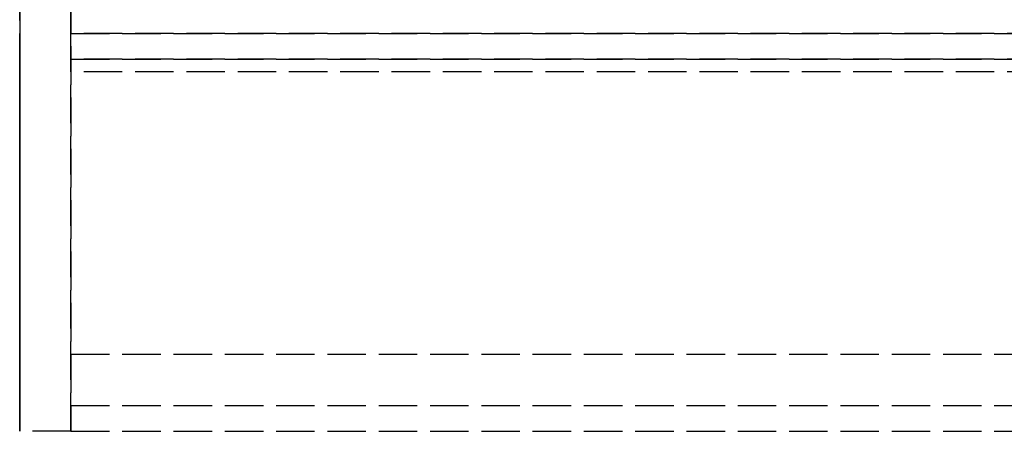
# Model space of a CAD drawing. Header units: millimetres. Extents: x 0 to 2050, y -31 to 49.
# Tile 1 of 9: x 0 to 38, y -31 to -15. Entities that reach past the tile are written whole.
import ezdxf

# ---------------------------------------------------------------- set-up
doc = ezdxf.new("R2010")
doc.units = ezdxf.units.MM
doc.header["$LTSCALE"] = 10
doc.linetypes.add('ALLCAD_Strich', pattern=[0.2, 0.15, -0.05])
doc.layers.add('BESCH_KONT_sich_schn_grun_2d', color=10, linetype='Continuous')
doc.layers.add('BESCH_KONT_sich_schn_seit_2d', color=160, linetype='Continuous')

msp = doc.modelspace()

# ---------------------------------------------------------------- linework, layer by layer
at = {"layer": 'BESCH_KONT_sich_schn_grun_2d', "linetype": 'ALLCAD_Strich'}
for p, q in [((0, -31), (0, 30)), ((2, 30), (2, -31)), ((2, -15.5), (2, 30)), ((2, -15.5), (2048, -15.5)), ((2, -31), (2, -15.5)), ((2048, -15.5), (2, -15.5)), ((2, -16.5), (2048, -16.5)), ((2048, -16.5), (2, -16.5)), ((2048, -17), (2, -17)), ((2, -28), (2048, -28)), ((2, -30), (2048, -30)), ((2.002, -29.995), (2.002, -29.997)), ((2.003, -29.992), (2.003, -29.992)), ((2.003, -29.993), (2.003, -29.993)), ((2.003, -29.998), (2.003, -29.998)), ((2.004, -29.995), (2.004, -29.997)), ((2.006, -29.997), (2.006, -29.995)), ((2.007, -29.992), (2.007, -30)), ((2.011, -29.992), (2.007, -29.992)), ((2.007, -30), (2.009, -30)), ((2.009, -29.994), (2.01, -29.994)), ((2.009, -29.996), (2.009, -29.994)), ((2.01, -29.996), (2.009, -29.996)), ((2.009, -30), (2.009, -29.997)), ((2.009, -29.997), (2.011, -29.997)), ((2.011, -29.995), (2.011, -29.995)), ((2.013, -29.995), (2.013, -29.994)), ((2.014, -29.997), (2.014, -29.995)), ((2.016, -29.995), (2.016, -29.997)), ((2.017, -29.992), (2.017, -29.992)), ((2.017, -29.993), (2.017, -29.993)), ((2.017, -29.998), (2.017, -29.998)), ((2.018, -29.995), (2.018, -29.997)), ((2.02, -29.997), (2.02, -29.995)), ((2, -31), (0, -31)), ((2, -31), (2048, -31))]:
    msp.add_line(p, q, dxfattribs=at)
for centre, radius, start, end in [((2.003, -29.995), 0.00271, 90, 180), ((2.003, -29.997), 0.00271, 180, 270), ((2.003, -29.995), 0.00116, 90, 180), ((2.003, -29.997), 0.00116, 180, 270), ((2.003, -29.995), 0.00271, 0, 90), ((2.003, -29.995), 0.00116, 0, 90), ((2.003, -29.997), 0.00116, 270, 0), ((2.003, -29.997), 0.00271, 270, 360), ((2.01, -29.995), 0.00093, 360, 90), ((2.01, -29.995), 0.00093, 270, 0), ((2.011, -29.994), 0.00217, 360, 90), ((2.011, -29.995), 0.00217, 270, 360), ((2.017, -29.995), 0.00271, 90, 180), ((2.017, -29.997), 0.00271, 180, 270), ((2.017, -29.995), 0.00116, 90, 180), ((2.017, -29.997), 0.00116, 180, 270), ((2.017, -29.995), 0.00271, 0, 90), ((2.017, -29.995), 0.00116, 0, 90), ((2.017, -29.997), 0.00116, 270, 0), ((2.017, -29.997), 0.00271, 270, 360)]:
    msp.add_arc(centre, radius, start, end, dxfattribs=at)
at = {"layer": 'BESCH_KONT_sich_schn_seit_2d', "linetype": 'ALLCAD_Strich'}
for p, q in [((0, 30, 2289), (0, -31, 2289)), ((0, -31, 2368), (0, 30, 2368)), ((0, -7.5, 2335), (0, -15.5, 2335)), ((0, -15.5, 2337), (0, -15.5, 2335)), ((0, -15.5, 2335), (0, -30, 2335)), ((0, -15.5, 2368), (0, -15.5, 2366)), ((0, -15.5, 2366), (0, -16.5, 2366)), ((0, -16.5, 2337), (0, -15.5, 2337)), ((0, -15.5, 2365.5), (0, -15.5, 2368)), ((0, -16.5, 2365.5), (0, -15.5, 2365.5)), ((0, -15.5, 2338), (0, -16.5, 2338)), ((0, -15.5, 2335), (0, -15.5, 2338)), ((0, -16.5, 2366), (0, -16.5, 2367)), ((0, -16.5, 2367), (0, -30, 2367)), ((0, -30, 2336), (0, -16.5, 2336)), ((0, -16.5, 2336), (0, -16.5, 2337)), ((0, -16.5, 2367), (0, -16.5, 2365.5)), ((0, -17, 2367), (0, -16.5, 2367)), ((0, -16.5, 2336.5), (0, -17, 2336.5)), ((0, -16.5, 2338), (0, -16.5, 2336.5)), ((0, -17, 2336.5), (0, -17, 2367)), ((0, -29.995, 2290), (0, -28, 2290)), ((0, -28, 2290), (0, -28, 2289)), ((0, -29.992, 2290), (0, -29.992, 2290.005)), ((0, -29.992, 2290.005), (0, -29.995, 2290.005)), ((0, -29.992, 2290), (0, -29.992, 2290.005)), ((0, -29.993, 2290), (0, -29.993, 2290.005)), ((0, -29.994, 2290.005), (0, -29.994, 2290)), ((0, -29.994, 2290), (0, -29.994, 2290.005)), ((0, -29.995, 2290), (0, -29.995, 2290.005)), ((0, -29.995, 2290), (0, -29.995, 2290.005)), ((0, -29.995, 2290), (0, -29.995, 2290.005)), ((0, -29.997, 2290.005), (0, -29.995, 2290.005)), ((0, -29.995, 2290), (0, -29.997, 2290)), ((0, -29.995, 2290), (0, -29.995, 2290.005)), ((0, -29.996, 2290), (0, -29.996, 2290.005)), ((0, -29.997, 2290), (0, -29.997, 2290.005)), ((0, -29.997, 2290.005), (0, -30, 2290.005)), ((0, -29.997, 2290), (0, -29.997, 2290.005)), ((0, -30, 2290), (0, -29.997, 2290)), ((0, -29.998, 2290), (0, -29.998, 2290.005)), ((0, -30, 2290), (0, -30, 2290.005)), ((0, -30, 2335), (0, -30, 2290)), ((0, -30, 2367), (0, -30, 2336)), ((0, -31, 2289), (0, -31, 2368))]:
    msp.add_line(p, q, dxfattribs=at)

doc.saveas('drawing.dxf')
